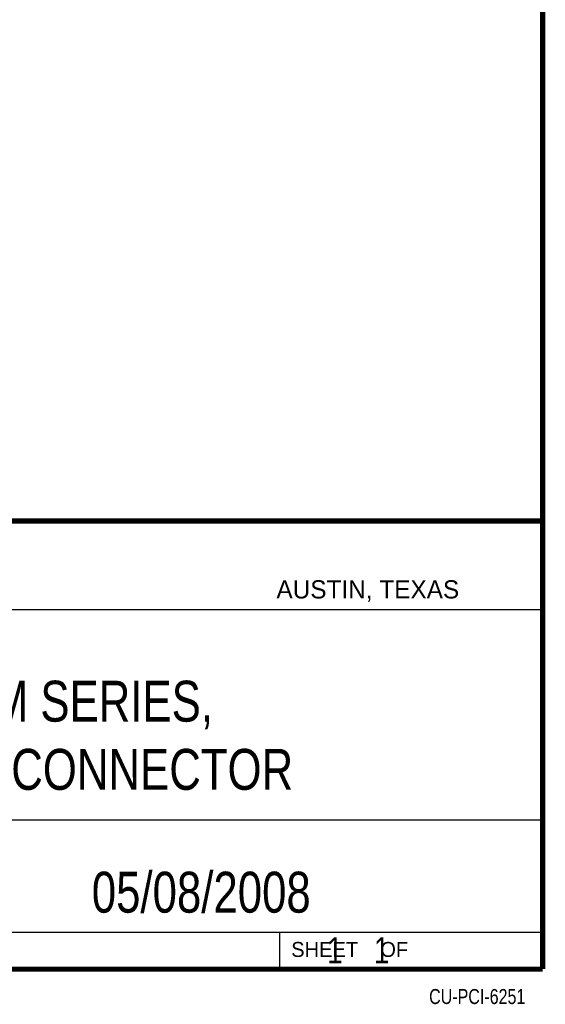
# Model space of a CAD drawing. Header units: inches. Extents: x 0.2 to 16.8, y 0.1 to 10.8.
# Tile 10 of 11: x 14.8 to 16.8, y 0.1 to 3.9. Entities that reach past the tile are written whole.
import ezdxf
from ezdxf.enums import TextEntityAlignment as Align

# ---------------------------------------------------------------- set-up
doc = ezdxf.new("R2010")
doc.units = ezdxf.units.IN
doc.header["$LTSCALE"] = 0.935
doc.header["$MEASUREMENT"] = 0
doc.layers.get('0').update_dxf_attribs({"linetype": 'CONTINUOUS'})
doc.styles.get("Standard").update_dxf_attribs({"font": 'txt', "width": 0.8})

msp = doc.modelspace()

# ---------------------------------------------------------------- linework, layer by layer
at = {"color": 2, "linetype": 'CONTINUOUS'}
for p, q in [((13.0652, 1.9695), (16.745, 1.9695)), ((16.745, 1.9695), (16.745, 0.2605)), ((13.0653, 1.6329), (16.75, 1.6329)), ((13.0652, 0.8295), (16.745, 0.8295)), ((13.0652, 0.4005), (16.745, 0.4005)), ((15.745, 0.4005), (15.745, 0.2605)), ((13.0652, 0.2605), (16.745, 0.2605)), ((15.7462, 0.2607), (16.7462, 0.2607)), ((15.7462, 0.2607), (15.7462, 0.2602)), ((15.7462, 0.2602), (16.7462, 0.2602)), ((16.7462, 0.2607), (16.7462, 0.2602))]:
    msp.add_line(p, q, dxfattribs=at)
at = {"color": 7, "linetype": 'CONTINUOUS', "const_width": 0.02}
for points in [[(16.75, 0.2586), (16.75, 10.7586)], [(11.4718, 1.9702), (16.75, 1.9707)], [(0.25, 0.2586), (16.75, 0.2586)]]:
    msp.add_lwpolyline(points, dxfattribs=at)

# ---------------------------------------------------------------- texts
at = {"color": 2, "linetype": 'CONTINUOUS'}
for s, height, p in [('AUSTIN, TEXAS', 0.069617, (15.7327, 1.6745)), ('SHEET    OF', 0.057262, (15.7892, 0.3052))]:
    msp.add_text(s, height=height, dxfattribs=at).set_placement(p)
at = {"color": 2, "linetype": 'CONTINUOUS', "width": 0.8}
msp.add_text('CU-PCI-6251', height=0.057262, dxfattribs=at).set_placement((16.6837, 0.1254), align=Align.RIGHT)
at = {"color": 7, "linetype": 'CONTINUOUS'}
for s, insert, char_height, width, attachment_point in [('PCI M SERIES,\\P1 VHDCI CONNECTOR', (14.9051, 1.3603), 0.15625, 2.125, 2), ('05/08/2008 ', (15.4455, 0.6307), 0.15625, 1.375, 2), ('    1    1', (15.8075, 0.3805), 0.1, 0.8, 1)]:
    msp.add_mtext(s, dxfattribs=dict(at, insert=insert, char_height=char_height, width=width, attachment_point=attachment_point))

doc.saveas('drawing.dxf')
